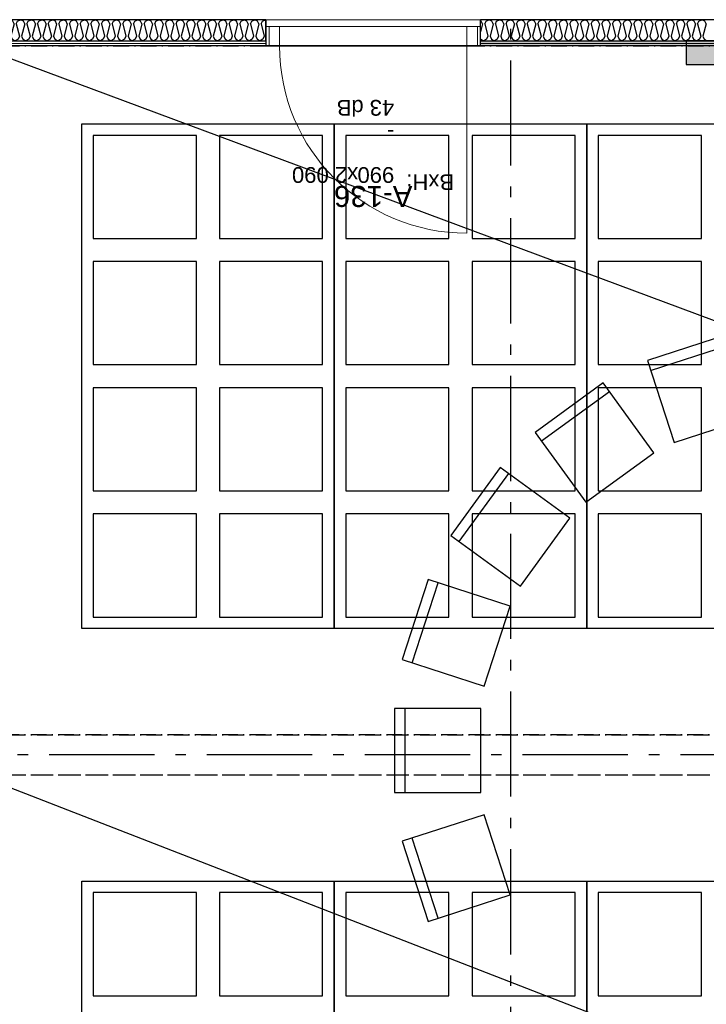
# Model space of a CAD drawing. Header units: millimetres. Extents: x -173281 to 144469, y -85977 to 83288.
# Tile 88 of 88: x -77400 to -74138, y -33003 to -28322. Entities that reach past the tile are written whole.
import ezdxf
from ezdxf.enums import TextEntityAlignment as Align

# ---------------------------------------------------------------- set-up
doc = ezdxf.new("R2010")
doc.units = ezdxf.units.MM
doc.header["$LTSCALE"] = 0.5
doc.header["$MEASUREMENT"] = 0
for name, pattern in [('Akselinje', [1500, 1000, -200, 100, -200]), ('Over snittplan', [260, 150, -50, 10, -50]), ('PLINE', [0])]:
    doc.linetypes.add(name, pattern=pattern)
doc.layers.add('234- Vinduer_ dører_ porter(Nye konstruksjoner)', color=7, linetype='Continuous', lineweight=0)
doc.layers.add('236- Innvendig kledning og overflate(Nye konstruksjoner)', color=7, linetype='Continuous', lineweight=0)
for name, color, linetype in [('242- Ikke-bærende innervegger (Skravur)(Nye konstruksjoner)', 7, 'Continuous'), ('242- Ikke-bærende innervegger(Nye konstruksjoner)', 7, 'Continuous'), ('244- Vinduer_ dører_ foldevegger(Nye konstruksjoner)', 7, 'Continuous'), ('256- Faste himlinger og overflatebehandling', 7, 'Continuous'), ('256- Faste himlinger og overflatebehandling(Nye konstruksjoner)', 7, 'Continuous'), ('27-- Fast inventar(Nye konstruksjoner)', 7, 'Continuous'), ('68-- Inventar (løst)(Nye konstruksjoner)', 7, 'Continuous'), ('82-- Modullinjer', 7, 'Continuous'), ('852- Teknisk_symbolsk informasjon_ bygning(Nye konstruksjoner)', 7, 'Continuous'), ('862- M___Nettoareal(Nye konstruksjoner)', 7, 'Continuous'), ('862- M___Nettoareal(Polylinje)(Nye konstruksjoner)', 7, 'Continuous'), ('862- M___Nettoareal(Tekst)(Nye konstruksjoner)', 7, 'Continuous')]:
    doc.layers.add(name, color=color, linetype=linetype)
doc.styles.add('GENERATED_STYLE_1', font='arial.ttf')
doc.styles.add('GENERATED_STYLE_2', font='arial.ttf')
pattern_1 = [(0, (0, 0), (0, 86.60254), [0, -50]), (0, (25, 43.3), (0, 86.60254), [0, -50])]

# ---------------------------------------------------------------- blocks, each defined once
blk = doc.blocks.new('Musikkrom_A-135_1', base_point=(-73219, -33558.4))
at = {"layer": '862- M___Nettoareal(Polylinje)(Nye konstruksjoner)', "flags": 128}
blk.add_lwpolyline([(-77605.7, -31721.9), (-77588.2, -31721.9), (-77578.2, -31731.9), (-77578.2, -31901.9), (-77588.2, -31911.9), (-77605.7, -31911.9), (-77605.7, -35321.9), (-77588.2, -35321.9), (-77578.2, -35331.9), (-77578.2, -35501.9), (-77588.2, -35511.9), (-77605.7, -35511.9), (-77605.7, -38799.4), (-76398.2, -38799.4), (-68823.2, -38799.4), (-68823.2, -28446.9), (-77605.7, -28446.9)], close=True, dxfattribs=at)
at = {"layer": '862- M___Nettoareal(Tekst)(Nye konstruksjoner)', "style": 'GENERATED_STYLE_1'}
for tag, height, p in [('DUMMY_862', 150, (-73336.8, -33061.2)), ('ROOM_NAME', 150, (-73336.8, -34089.8)), ('DUMMY_861', 100, (-73494, -33689.6)), ('ROOM_NUMBER', 100, (-73494, -34078.4)), ('DUMMY_863', 100, (-73101.1, -34055.6))]:
    blk.add_attdef(tag, text='', height=height, rotation=90, dxfattribs=at).set_placement(p, align=Align.TOP_LEFT)
blk = doc.blocks.new('*X489')
at = {"layer": '242- Ikke-bærende innervegger (Skravur)(Nye konstruksjoner)', "linetype": 'PLINE'}
for p, q in [((-77668.2, -28339.1), (-77663.3, -28328.5)), ((-77668.2, -28347.2), (-77654.8, -28400.7)), ((-77663.3, -28328.5), (-77649.5, -28321.9)), ((-77635.7, -28328.5), (-77649.5, -28321.9)), ((-77629.5, -28342), (-77644.2, -28400.7)), ((-77629.5, -28342), (-77635.7, -28328.5)), ((-77618.9, -28342), (-77612.7, -28328.5)), ((-77618.9, -28342), (-77604.2, -28400.7)), ((-77612.7, -28328.5), (-77598.9, -28321.9)), ((-77585.1, -28328.5), (-77598.9, -28321.9)), ((-77578.9, -28342), (-77593.6, -28400.7)), ((-77578.9, -28342), (-77585.1, -28328.5)), ((-77568.3, -28342), (-77562.1, -28328.5)), ((-77568.3, -28342), (-77553.6, -28400.7)), ((-77562.1, -28328.5), (-77548.3, -28321.9)), ((-77534.5, -28328.5), (-77548.3, -28321.9)), ((-77528.3, -28342), (-77543, -28400.7)), ((-77528.3, -28342), (-77534.5, -28328.5)), ((-77517.7, -28342), (-77511.5, -28328.5)), ((-77517.7, -28342), (-77503, -28400.7)), ((-77511.5, -28328.5), (-77497.7, -28321.9)), ((-77483.9, -28328.5), (-77497.7, -28321.9)), ((-77477.7, -28342), (-77492.4, -28400.7)), ((-77477.7, -28342), (-77483.9, -28328.5)), ((-77467.1, -28342), (-77461, -28328.5)), ((-77467.1, -28342), (-77452.5, -28400.7)), ((-77461, -28328.5), (-77447.1, -28321.9)), ((-77433.3, -28328.5), (-77447.1, -28321.9)), ((-77427.2, -28342), (-77441.8, -28400.7)), ((-77427.2, -28342), (-77433.3, -28328.5)), ((-77416.5, -28342), (-77410.4, -28328.5)), ((-77416.5, -28342), (-77401.9, -28400.7)), ((-77410.4, -28328.5), (-77396.6, -28321.9)), ((-77382.7, -28328.5), (-77396.6, -28321.9)), ((-77376.6, -28342), (-77391.2, -28400.7)), ((-77376.6, -28342), (-77382.7, -28328.5)), ((-77365.9, -28342), (-77359.8, -28328.5)), ((-77365.9, -28342), (-77351.3, -28400.7)), ((-77359.8, -28328.5), (-77346, -28321.9)), ((-77332.2, -28328.5), (-77346, -28321.9)), ((-77326, -28342), (-77340.7, -28400.7)), ((-77326, -28342), (-77332.2, -28328.5)), ((-77315.4, -28342), (-77309.2, -28328.5)), ((-77315.4, -28342), (-77300.7, -28400.7)), ((-77309.2, -28328.5), (-77295.4, -28321.9)), ((-77281.6, -28328.5), (-77295.4, -28321.9)), ((-77275.4, -28342), (-77290.1, -28400.7)), ((-77275.4, -28342), (-77281.6, -28328.5)), ((-77264.8, -28342), (-77258.6, -28328.5)), ((-77264.8, -28342), (-77250.1, -28400.7)), ((-77258.6, -28328.5), (-77244.8, -28321.9)), ((-77231, -28328.5), (-77244.8, -28321.9)), ((-77224.8, -28342), (-77239.5, -28400.7)), ((-77224.8, -28342), (-77231, -28328.5)), ((-77214.2, -28342), (-77208, -28328.5)), ((-77214.2, -28342), (-77199.5, -28400.7)), ((-77208, -28328.5), (-77194.2, -28321.9)), ((-77180.4, -28328.5), (-77194.2, -28321.9)), ((-77174.2, -28342), (-77188.9, -28400.7)), ((-77174.2, -28342), (-77180.4, -28328.5)), ((-77163.6, -28342), (-77157.4, -28328.5)), ((-77163.6, -28342), (-77148.9, -28400.7)), ((-77157.4, -28328.5), (-77143.6, -28321.9)), ((-77129.8, -28328.5), (-77143.6, -28321.9)), ((-77123.6, -28342), (-77138.3, -28400.7)), ((-77123.6, -28342), (-77129.8, -28328.5)), ((-77113, -28342), (-77106.9, -28328.5)), ((-77113, -28342), (-77098.4, -28400.7)), ((-77106.9, -28328.5), (-77093, -28321.9)), ((-77079.2, -28328.5), (-77093, -28321.9)), ((-77073.1, -28342), (-77087.7, -28400.7)), ((-77073.1, -28342), (-77079.2, -28328.5)), ((-77062.4, -28342), (-77056.3, -28328.5)), ((-77062.4, -28342), (-77047.8, -28400.7)), ((-77056.3, -28328.5), (-77042.5, -28321.9)), ((-77028.6, -28328.5), (-77042.5, -28321.9)), ((-77022.5, -28342), (-77037.1, -28400.7)), ((-77022.5, -28342), (-77028.6, -28328.5)), ((-77011.8, -28342), (-77005.7, -28328.5)), ((-77011.8, -28342), (-76997.2, -28400.7)), ((-77005.7, -28328.5), (-76991.9, -28321.9)), ((-76978.1, -28328.5), (-76991.9, -28321.9)), ((-76971.9, -28342), (-76986.6, -28400.7)), ((-76971.9, -28342), (-76978.1, -28328.5)), ((-76961.3, -28342), (-76955.1, -28328.5)), ((-76961.3, -28342), (-76946.6, -28400.7)), ((-76955.1, -28328.5), (-76941.3, -28321.9)), ((-76927.5, -28328.5), (-76941.3, -28321.9)), ((-76921.3, -28342), (-76936, -28400.7)), ((-76921.3, -28342), (-76927.5, -28328.5)), ((-76910.7, -28342), (-76904.5, -28328.5)), ((-76910.7, -28342), (-76896, -28400.7)), ((-76904.5, -28328.5), (-76890.7, -28321.9)), ((-76876.9, -28328.5), (-76890.7, -28321.9)), ((-76870.7, -28342), (-76885.4, -28400.7)), ((-76870.7, -28342), (-76876.9, -28328.5)), ((-76860.1, -28342), (-76853.9, -28328.5)), ((-76860.1, -28342), (-76845.4, -28400.7)), ((-76853.9, -28328.5), (-76840.1, -28321.9)), ((-76826.3, -28328.5), (-76840.1, -28321.9)), ((-76820.1, -28342), (-76834.8, -28400.7)), ((-76820.1, -28342), (-76826.3, -28328.5)), ((-76809.5, -28342), (-76803.3, -28328.5)), ((-76809.5, -28342), (-76794.8, -28400.7)), ((-76803.3, -28328.5), (-76789.5, -28321.9)), ((-76775.7, -28328.5), (-76789.5, -28321.9)), ((-76769.5, -28342), (-76784.2, -28400.7)), ((-76769.5, -28342), (-76775.7, -28328.5)), ((-76758.9, -28342), (-76752.8, -28328.5)), ((-76758.9, -28342), (-76744.3, -28400.7)), ((-76752.8, -28328.5), (-76738.9, -28321.9)), ((-76725.1, -28328.5), (-76738.9, -28321.9)), ((-76719, -28342), (-76733.6, -28400.7)), ((-76719, -28342), (-76725.1, -28328.5)), ((-76708.3, -28342), (-76702.2, -28328.5)), ((-76708.3, -28342), (-76693.7, -28400.7)), ((-76702.2, -28328.5), (-76688.4, -28321.9)), ((-76674.5, -28328.5), (-76688.4, -28321.9)), ((-76668.4, -28342), (-76683, -28400.7)), ((-76668.4, -28342), (-76674.5, -28328.5)), ((-76657.7, -28342), (-76651.6, -28328.5)), ((-76657.7, -28342), (-76643.1, -28400.7)), ((-76651.6, -28328.5), (-76637.8, -28321.9)), ((-76624, -28328.5), (-76637.8, -28321.9)), ((-76617.8, -28342), (-76632.5, -28400.7)), ((-76617.8, -28342), (-76624, -28328.5)), ((-76607.2, -28342), (-76601, -28328.5)), ((-76607.2, -28342), (-76592.5, -28400.7)), ((-76601, -28328.5), (-76587.2, -28321.9)), ((-76573.4, -28328.5), (-76587.2, -28321.9)), ((-76567.2, -28342), (-76581.9, -28400.7)), ((-76567.2, -28342), (-76573.4, -28328.5)), ((-76556.6, -28342), (-76550.4, -28328.5)), ((-76556.6, -28342), (-76541.9, -28400.7)), ((-76550.4, -28328.5), (-76536.6, -28321.9)), ((-76522.8, -28328.5), (-76536.6, -28321.9)), ((-76516.6, -28342), (-76531.3, -28400.7)), ((-76516.6, -28342), (-76522.8, -28328.5)), ((-76506, -28342), (-76499.8, -28328.5)), ((-76506, -28342), (-76491.3, -28400.7)), ((-76499.8, -28328.5), (-76486, -28321.9)), ((-76472.2, -28328.5), (-76486, -28321.9)), ((-76466, -28342), (-76480.7, -28400.7)), ((-76466, -28342), (-76472.2, -28328.5)), ((-76455.4, -28342), (-76449.2, -28328.5)), ((-76455.4, -28342), (-76440.7, -28400.7)), ((-76449.2, -28328.5), (-76435.4, -28321.9)), ((-76421.6, -28328.5), (-76435.4, -28321.9)), ((-76415.4, -28342), (-76430.1, -28400.7)), ((-76415.4, -28342), (-76421.6, -28328.5)), ((-76404.8, -28342), (-76398.7, -28328.5)), ((-76404.8, -28342), (-76390.2, -28400.7)), ((-76398.7, -28328.5), (-76384.8, -28321.9)), ((-76371, -28328.5), (-76384.8, -28321.9)), ((-76364.9, -28342), (-76379.5, -28400.7)), ((-76364.9, -28342), (-76371, -28328.5)), ((-76354.2, -28342), (-76348.1, -28328.5)), ((-76354.2, -28342), (-76339.6, -28400.7)), ((-76348.1, -28328.5), (-76334.3, -28321.9)), ((-76320.4, -28328.5), (-76334.3, -28321.9)), ((-76314.3, -28342), (-76328.9, -28400.7)), ((-76314.3, -28342), (-76320.4, -28328.5)), ((-76303.6, -28342), (-76297.5, -28328.5)), ((-76303.6, -28342), (-76289, -28400.7)), ((-76297.5, -28328.5), (-76283.7, -28321.9)), ((-76269.8, -28328.5), (-76283.7, -28321.9)), ((-76263.7, -28342), (-76278.4, -28400.7)), ((-76263.7, -28342), (-76269.8, -28328.5)), ((-76253.1, -28342), (-76246.9, -28328.5)), ((-76253.1, -28342), (-76238.4, -28400.7)), ((-76246.9, -28328.5), (-76233.1, -28321.9)), ((-76230.7, -28323.1), (-76233.1, -28321.9)), ((-77654.8, -28400.7), (-77661, -28414.2)), ((-77644.2, -28400.7), (-77638, -28414.2)), ((-77604.2, -28400.7), (-77610.4, -28414.2)), ((-77593.6, -28400.7), (-77587.4, -28414.2)), ((-77553.6, -28400.7), (-77559.8, -28414.2)), ((-77543, -28400.7), (-77536.8, -28414.2)), ((-77503, -28400.7), (-77509.2, -28414.2)), ((-77492.4, -28400.7), (-77486.2, -28414.2)), ((-77452.5, -28400.7), (-77458.6, -28414.2)), ((-77441.8, -28400.7), (-77435.7, -28414.2)), ((-77401.9, -28400.7), (-77408, -28414.2)), ((-77391.2, -28400.7), (-77385.1, -28414.2)), ((-77351.3, -28400.7), (-77357.4, -28414.2)), ((-77340.7, -28400.7), (-77334.5, -28414.2)), ((-77300.7, -28400.7), (-77306.9, -28414.2)), ((-77290.1, -28400.7), (-77283.9, -28414.2)), ((-77250.1, -28400.7), (-77256.3, -28414.2)), ((-77239.5, -28400.7), (-77233.3, -28414.2)), ((-77199.5, -28400.7), (-77205.7, -28414.2)), ((-77188.9, -28400.7), (-77182.7, -28414.2)), ((-77148.9, -28400.7), (-77155.1, -28414.2)), ((-77138.3, -28400.7), (-77132.1, -28414.2)), ((-77098.4, -28400.7), (-77104.5, -28414.2)), ((-77087.7, -28400.7), (-77081.6, -28414.2)), ((-77047.8, -28400.7), (-77053.9, -28414.2)), ((-77037.1, -28400.7), (-77031, -28414.2)), ((-76997.2, -28400.7), (-77003.3, -28414.2)), ((-76986.6, -28400.7), (-76980.4, -28414.2)), ((-76946.6, -28400.7), (-76952.8, -28414.2)), ((-76936, -28400.7), (-76929.8, -28414.2)), ((-76896, -28400.7), (-76902.2, -28414.2)), ((-76885.4, -28400.7), (-76879.2, -28414.2)), ((-76845.4, -28400.7), (-76851.6, -28414.2)), ((-76834.8, -28400.7), (-76828.6, -28414.2)), ((-76794.8, -28400.7), (-76801, -28414.2)), ((-76784.2, -28400.7), (-76778, -28414.2)), ((-76744.3, -28400.7), (-76750.4, -28414.2)), ((-76733.6, -28400.7), (-76727.5, -28414.2)), ((-76693.7, -28400.7), (-76699.8, -28414.2)), ((-76683, -28400.7), (-76676.9, -28414.2)), ((-76643.1, -28400.7), (-76649.2, -28414.2)), ((-76632.5, -28400.7), (-76626.3, -28414.2)), ((-76592.5, -28400.7), (-76598.7, -28414.2)), ((-76581.9, -28400.7), (-76575.7, -28414.2)), ((-76541.9, -28400.7), (-76548.1, -28414.2)), ((-76531.3, -28400.7), (-76525.1, -28414.2)), ((-76491.3, -28400.7), (-76497.5, -28414.2)), ((-76480.7, -28400.7), (-76474.5, -28414.2)), ((-76440.7, -28400.7), (-76446.9, -28414.2)), ((-76430.1, -28400.7), (-76423.9, -28414.2)), ((-76390.2, -28400.7), (-76396.3, -28414.2)), ((-76379.5, -28400.7), (-76373.4, -28414.2)), ((-76339.6, -28400.7), (-76345.7, -28414.2)), ((-76328.9, -28400.7), (-76322.8, -28414.2)), ((-76289, -28400.7), (-76295.1, -28414.2)), ((-76278.4, -28400.7), (-76272.2, -28414.2)), ((-76238.4, -28400.7), (-76244.6, -28414.2)), ((-77661, -28414.2), (-77668.2, -28418.2)), ((-77638, -28414.2), (-77624.2, -28421.9)), ((-77610.4, -28414.2), (-77624.2, -28421.9)), ((-77587.4, -28414.2), (-77573.6, -28421.9)), ((-77559.8, -28414.2), (-77573.6, -28421.9)), ((-77536.8, -28414.2), (-77523, -28421.9)), ((-77509.2, -28414.2), (-77523, -28421.9)), ((-77486.2, -28414.2), (-77472.4, -28421.9)), ((-77458.6, -28414.2), (-77472.4, -28421.9)), ((-77435.7, -28414.2), (-77421.8, -28421.9)), ((-77408, -28414.2), (-77421.8, -28421.9)), ((-77385.1, -28414.2), (-77371.3, -28421.9)), ((-77357.4, -28414.2), (-77371.3, -28421.9)), ((-77334.5, -28414.2), (-77320.7, -28421.9)), ((-77306.9, -28414.2), (-77320.7, -28421.9)), ((-77283.9, -28414.2), (-77270.1, -28421.9)), ((-77256.3, -28414.2), (-77270.1, -28421.9)), ((-77233.3, -28414.2), (-77219.5, -28421.9)), ((-77205.7, -28414.2), (-77219.5, -28421.9)), ((-77182.7, -28414.2), (-77168.9, -28421.9)), ((-77155.1, -28414.2), (-77168.9, -28421.9)), ((-77132.1, -28414.2), (-77118.3, -28421.9)), ((-77104.5, -28414.2), (-77118.3, -28421.9)), ((-77081.6, -28414.2), (-77067.7, -28421.9)), ((-77053.9, -28414.2), (-77067.7, -28421.9)), ((-77031, -28414.2), (-77017.2, -28421.9)), ((-77003.3, -28414.2), (-77017.2, -28421.9)), ((-76980.4, -28414.2), (-76966.6, -28421.9)), ((-76952.8, -28414.2), (-76966.6, -28421.9)), ((-76929.8, -28414.2), (-76916, -28421.9)), ((-76902.2, -28414.2), (-76916, -28421.9)), ((-76879.2, -28414.2), (-76865.4, -28421.9)), ((-76851.6, -28414.2), (-76865.4, -28421.9)), ((-76828.6, -28414.2), (-76814.8, -28421.9)), ((-76801, -28414.2), (-76814.8, -28421.9)), ((-76778, -28414.2), (-76764.2, -28421.9)), ((-76750.4, -28414.2), (-76764.2, -28421.9)), ((-76727.5, -28414.2), (-76713.6, -28421.9)), ((-76699.8, -28414.2), (-76713.6, -28421.9)), ((-76676.9, -28414.2), (-76663.1, -28421.9)), ((-76649.2, -28414.2), (-76663.1, -28421.9)), ((-76626.3, -28414.2), (-76612.5, -28421.9)), ((-76598.7, -28414.2), (-76612.5, -28421.9)), ((-76575.7, -28414.2), (-76561.9, -28421.9)), ((-76548.1, -28414.2), (-76561.9, -28421.9)), ((-76525.1, -28414.2), (-76511.3, -28421.9)), ((-76497.5, -28414.2), (-76511.3, -28421.9)), ((-76474.5, -28414.2), (-76460.7, -28421.9)), ((-76446.9, -28414.2), (-76460.7, -28421.9)), ((-76423.9, -28414.2), (-76410.1, -28421.9)), ((-76396.3, -28414.2), (-76410.1, -28421.9)), ((-76373.4, -28414.2), (-76359.5, -28421.9)), ((-76345.7, -28414.2), (-76359.5, -28421.9)), ((-76322.8, -28414.2), (-76309, -28421.9)), ((-76295.1, -28414.2), (-76309, -28421.9)), ((-76272.2, -28414.2), (-76258.4, -28421.9)), ((-76244.6, -28414.2), (-76258.4, -28421.9))]:
    blk.add_line(p, q, dxfattribs=at)
blk = doc.blocks.new('*X490')
at = {"layer": '242- Ikke-bærende innervegger (Skravur)(Nye konstruksjoner)', "linetype": 'PLINE'}
for p, q in [((-75207.5, -28328.5), (-75210.7, -28327)), ((-75201.4, -28342), (-75210.7, -28379.1)), ((-75201.4, -28342), (-75207.5, -28328.5)), ((-75190.8, -28342), (-75184.6, -28328.5)), ((-75190.8, -28342), (-75176.1, -28400.7)), ((-75184.6, -28328.5), (-75170.8, -28321.9)), ((-75157, -28328.5), (-75170.8, -28321.9)), ((-75150.8, -28342), (-75165.5, -28400.7)), ((-75150.8, -28342), (-75157, -28328.5)), ((-75140.2, -28342), (-75134, -28328.5)), ((-75140.2, -28342), (-75125.5, -28400.7)), ((-75134, -28328.5), (-75120.2, -28321.9)), ((-75106.4, -28328.5), (-75120.2, -28321.9)), ((-75100.2, -28342), (-75114.9, -28400.7)), ((-75100.2, -28342), (-75106.4, -28328.5)), ((-75089.6, -28342), (-75083.4, -28328.5)), ((-75089.6, -28342), (-75074.9, -28400.7)), ((-75083.4, -28328.5), (-75069.6, -28321.9)), ((-75055.8, -28328.5), (-75069.6, -28321.9)), ((-75049.6, -28342), (-75064.3, -28400.7)), ((-75049.6, -28342), (-75055.8, -28328.5)), ((-75039, -28342), (-75032.8, -28328.5)), ((-75039, -28342), (-75024.3, -28400.7)), ((-75032.8, -28328.5), (-75019, -28321.9)), ((-75005.2, -28328.5), (-75019, -28321.9)), ((-74999, -28342), (-75013.7, -28400.7)), ((-74999, -28342), (-75005.2, -28328.5)), ((-74988.4, -28342), (-74982.2, -28328.5)), ((-74988.4, -28342), (-74973.7, -28400.7)), ((-74982.2, -28328.5), (-74968.4, -28321.9)), ((-74954.6, -28328.5), (-74968.4, -28321.9)), ((-74948.4, -28342), (-74963.1, -28400.7)), ((-74948.4, -28342), (-74954.6, -28328.5)), ((-74937.8, -28342), (-74931.7, -28328.5)), ((-74937.8, -28342), (-74923.2, -28400.7)), ((-74931.7, -28328.5), (-74917.8, -28321.9)), ((-74904, -28328.5), (-74917.8, -28321.9)), ((-74897.9, -28342), (-74912.5, -28400.7)), ((-74897.9, -28342), (-74904, -28328.5)), ((-74887.2, -28342), (-74881.1, -28328.5)), ((-74887.2, -28342), (-74872.6, -28400.7)), ((-74881.1, -28328.5), (-74867.3, -28321.9)), ((-74853.4, -28328.5), (-74867.3, -28321.9)), ((-74847.3, -28342), (-74861.9, -28400.7)), ((-74847.3, -28342), (-74853.4, -28328.5)), ((-74836.6, -28342), (-74830.5, -28328.5)), ((-74836.6, -28342), (-74822, -28400.7)), ((-74830.5, -28328.5), (-74816.7, -28321.9)), ((-74802.9, -28328.5), (-74816.7, -28321.9)), ((-74796.7, -28342), (-74811.4, -28400.7)), ((-74796.7, -28342), (-74802.9, -28328.5)), ((-74786.1, -28342), (-74779.9, -28328.5)), ((-74786.1, -28342), (-74771.4, -28400.7)), ((-74779.9, -28328.5), (-74766.1, -28321.9)), ((-74752.3, -28328.5), (-74766.1, -28321.9)), ((-74746.1, -28342), (-74760.8, -28400.7)), ((-74746.1, -28342), (-74752.3, -28328.5)), ((-74735.5, -28342), (-74729.3, -28328.5)), ((-74735.5, -28342), (-74720.8, -28400.7)), ((-74729.3, -28328.5), (-74715.5, -28321.9)), ((-74701.7, -28328.5), (-74715.5, -28321.9)), ((-74695.5, -28342), (-74710.2, -28400.7)), ((-74695.5, -28342), (-74701.7, -28328.5)), ((-74684.9, -28342), (-74678.7, -28328.5)), ((-74684.9, -28342), (-74670.2, -28400.7)), ((-74678.7, -28328.5), (-74664.9, -28321.9)), ((-74651.1, -28328.5), (-74664.9, -28321.9)), ((-74644.9, -28342), (-74659.6, -28400.7)), ((-74644.9, -28342), (-74651.1, -28328.5)), ((-74634.3, -28342), (-74628.1, -28328.5)), ((-74634.3, -28342), (-74619.6, -28400.7)), ((-74628.1, -28328.5), (-74614.3, -28321.9)), ((-74600.5, -28328.5), (-74614.3, -28321.9)), ((-74594.3, -28342), (-74609, -28400.7)), ((-74594.3, -28342), (-74600.5, -28328.5)), ((-74583.7, -28342), (-74577.6, -28328.5)), ((-74583.7, -28342), (-74569.1, -28400.7)), ((-74577.6, -28328.5), (-74563.7, -28321.9)), ((-74549.9, -28328.5), (-74563.7, -28321.9)), ((-74543.8, -28342), (-74558.4, -28400.7)), ((-74543.8, -28342), (-74549.9, -28328.5)), ((-74533.1, -28342), (-74527, -28328.5)), ((-74533.1, -28342), (-74518.5, -28400.7)), ((-74527, -28328.5), (-74513.2, -28321.9)), ((-74499.3, -28328.5), (-74513.2, -28321.9)), ((-74493.2, -28342), (-74507.8, -28400.7)), ((-74493.2, -28342), (-74499.3, -28328.5)), ((-74482.5, -28342), (-74476.4, -28328.5)), ((-74482.5, -28342), (-74467.9, -28400.7)), ((-74476.4, -28328.5), (-74462.6, -28321.9)), ((-74448.8, -28328.5), (-74462.6, -28321.9)), ((-74442.6, -28342), (-74457.3, -28400.7)), ((-74442.6, -28342), (-74448.8, -28328.5)), ((-74432, -28342), (-74425.8, -28328.5)), ((-74432, -28342), (-74417.3, -28400.7)), ((-74425.8, -28328.5), (-74412, -28321.9)), ((-74398.2, -28328.5), (-74412, -28321.9)), ((-74392, -28342), (-74406.7, -28400.7)), ((-74392, -28342), (-74398.2, -28328.5)), ((-74381.4, -28342), (-74375.2, -28328.5)), ((-74381.4, -28342), (-74366.7, -28400.7)), ((-74375.2, -28328.5), (-74361.4, -28321.9)), ((-74347.6, -28328.5), (-74361.4, -28321.9)), ((-74341.4, -28342), (-74356.1, -28400.7)), ((-74341.4, -28342), (-74347.6, -28328.5)), ((-74330.8, -28342), (-74324.6, -28328.5)), ((-74330.8, -28342), (-74316.1, -28400.7)), ((-74324.6, -28328.5), (-74310.8, -28321.9)), ((-74297, -28328.5), (-74310.8, -28321.9)), ((-74290.8, -28342), (-74305.5, -28400.7)), ((-74290.8, -28342), (-74297, -28328.5)), ((-74280.2, -28342), (-74274, -28328.5)), ((-74280.2, -28342), (-74265.5, -28400.7)), ((-74274, -28328.5), (-74260.2, -28321.9)), ((-74246.4, -28328.5), (-74260.2, -28321.9)), ((-74240.2, -28342), (-74254.9, -28400.7)), ((-74240.2, -28342), (-74246.4, -28328.5)), ((-74229.6, -28342), (-74223.5, -28328.5)), ((-74229.6, -28342), (-74215, -28400.7)), ((-74223.5, -28328.5), (-74209.6, -28321.9)), ((-74195.8, -28328.5), (-74209.6, -28321.9)), ((-74189.7, -28342), (-74204.3, -28400.7)), ((-74189.7, -28342), (-74195.8, -28328.5)), ((-74179, -28342), (-74172.9, -28328.5)), ((-74179, -28342), (-74164.4, -28400.7)), ((-74172.9, -28328.5), (-74159.1, -28321.9)), ((-74145.2, -28328.5), (-74159.1, -28321.9)), ((-74139.1, -28342), (-74153.7, -28400.7)), ((-74139.1, -28342), (-74145.2, -28328.5)), ((-75210.7, -28412.5), (-75209.9, -28414.2)), ((-75176.1, -28400.7), (-75182.3, -28414.2)), ((-75165.5, -28400.7), (-75159.3, -28414.2)), ((-75125.5, -28400.7), (-75131.7, -28414.2)), ((-75114.9, -28400.7), (-75108.7, -28414.2)), ((-75074.9, -28400.7), (-75081.1, -28414.2)), ((-75064.3, -28400.7), (-75058.1, -28414.2)), ((-75024.3, -28400.7), (-75030.5, -28414.2)), ((-75013.7, -28400.7), (-75007.5, -28414.2)), ((-74973.7, -28400.7), (-74979.9, -28414.2)), ((-74963.1, -28400.7), (-74957, -28414.2)), ((-74923.2, -28400.7), (-74929.3, -28414.2)), ((-74912.5, -28400.7), (-74906.4, -28414.2)), ((-74872.6, -28400.7), (-74878.7, -28414.2)), ((-74861.9, -28400.7), (-74855.8, -28414.2)), ((-74822, -28400.7), (-74828.1, -28414.2)), ((-74811.4, -28400.7), (-74805.2, -28414.2)), ((-74771.4, -28400.7), (-74777.6, -28414.2)), ((-74760.8, -28400.7), (-74754.6, -28414.2)), ((-74720.8, -28400.7), (-74727, -28414.2)), ((-74710.2, -28400.7), (-74704, -28414.2)), ((-74670.2, -28400.7), (-74676.4, -28414.2)), ((-74659.6, -28400.7), (-74653.4, -28414.2)), ((-74619.6, -28400.7), (-74625.8, -28414.2)), ((-74609, -28400.7), (-74602.8, -28414.2)), ((-74569.1, -28400.7), (-74575.2, -28414.2)), ((-74558.4, -28400.7), (-74552.3, -28414.2)), ((-74518.5, -28400.7), (-74524.6, -28414.2)), ((-74507.8, -28400.7), (-74501.7, -28414.2)), ((-74467.9, -28400.7), (-74474, -28414.2)), ((-74457.3, -28400.7), (-74451.1, -28414.2)), ((-74417.3, -28400.7), (-74423.5, -28414.2)), ((-74406.7, -28400.7), (-74400.5, -28414.2)), ((-74366.7, -28400.7), (-74372.9, -28414.2)), ((-74356.1, -28400.7), (-74349.9, -28414.2)), ((-74316.1, -28400.7), (-74322.3, -28414.2)), ((-74305.5, -28400.7), (-74299.3, -28414.2)), ((-74265.5, -28400.7), (-74271.7, -28414.2)), ((-74254.9, -28400.7), (-74248.7, -28414.2)), ((-74215, -28400.7), (-74221.1, -28414.2)), ((-74204.3, -28400.7), (-74198.2, -28414.2)), ((-74164.4, -28400.7), (-74170.5, -28414.2)), ((-74153.7, -28400.7), (-74147.6, -28414.2)), ((-75209.9, -28414.2), (-75196.1, -28421.9)), ((-75182.3, -28414.2), (-75196.1, -28421.9)), ((-75159.3, -28414.2), (-75145.5, -28421.9)), ((-75131.7, -28414.2), (-75145.5, -28421.9)), ((-75108.7, -28414.2), (-75094.9, -28421.9)), ((-75081.1, -28414.2), (-75094.9, -28421.9)), ((-75058.1, -28414.2), (-75044.3, -28421.9)), ((-75030.5, -28414.2), (-75044.3, -28421.9)), ((-75007.5, -28414.2), (-74993.7, -28421.9)), ((-74979.9, -28414.2), (-74993.7, -28421.9)), ((-74957, -28414.2), (-74943.1, -28421.9)), ((-74929.3, -28414.2), (-74943.1, -28421.9)), ((-74906.4, -28414.2), (-74892.5, -28421.9)), ((-74878.7, -28414.2), (-74892.5, -28421.9)), ((-74855.8, -28414.2), (-74842, -28421.9)), ((-74828.1, -28414.2), (-74842, -28421.9)), ((-74805.2, -28414.2), (-74791.4, -28421.9)), ((-74777.6, -28414.2), (-74791.4, -28421.9)), ((-74754.6, -28414.2), (-74740.8, -28421.9)), ((-74727, -28414.2), (-74740.8, -28421.9)), ((-74704, -28414.2), (-74690.2, -28421.9)), ((-74676.4, -28414.2), (-74690.2, -28421.9)), ((-74653.4, -28414.2), (-74639.6, -28421.9)), ((-74625.8, -28414.2), (-74639.6, -28421.9)), ((-74602.8, -28414.2), (-74589, -28421.9)), ((-74575.2, -28414.2), (-74589, -28421.9)), ((-74552.3, -28414.2), (-74538.4, -28421.9)), ((-74524.6, -28414.2), (-74538.4, -28421.9)), ((-74501.7, -28414.2), (-74487.9, -28421.9)), ((-74474, -28414.2), (-74487.9, -28421.9)), ((-74451.1, -28414.2), (-74437.3, -28421.9)), ((-74423.5, -28414.2), (-74437.3, -28421.9)), ((-74400.5, -28414.2), (-74386.7, -28421.9)), ((-74372.9, -28414.2), (-74386.7, -28421.9)), ((-74349.9, -28414.2), (-74336.1, -28421.9)), ((-74322.3, -28414.2), (-74336.1, -28421.9)), ((-74299.3, -28414.2), (-74285.5, -28421.9)), ((-74271.7, -28414.2), (-74285.5, -28421.9)), ((-74248.7, -28414.2), (-74234.9, -28421.9)), ((-74221.1, -28414.2), (-74234.9, -28421.9)), ((-74198.2, -28414.2), (-74184.3, -28421.9)), ((-74170.5, -28414.2), (-74184.3, -28421.9)), ((-74147.6, -28414.2), (-74133.8, -28421.9))]:
    blk.add_line(p, q, dxfattribs=at)
blk = doc.blocks.new('Dørstempel[49]', base_point=(-75720.7, -28446.9))
at = {"layer": '852- Teknisk_symbolsk informasjon_ bygning(Nye konstruksjoner)', "char_height": 75, "attachment_point": 1, "rotation": 180, "style": 'GENERATED_STYLE_1'}
for s, insert in [('\\A1;{\\pql;\\pt0,50;\\fArial|b0|i0|c0|p0;\\W1.000000;x2\xa0090\\fArial|b0|i0|c0|p0;\\W1.000000;\\A1{\\H.66x;\\S^  ;}\\fArial|b0|i0|c0|p0;\\W1.000000;\\fArial|b0|i0|c0|p0;\\W1.000000;\\A1{\\H.66x;\\S^  ;}}', (-75792.1, -29097.6)), ('\\A1;{\\pql;\\pt0,50;\\fArial|b0|i0|c0|p0;\\W1.000000;990\\fArial|b0|i0|c0|p0;\\W1.000000;\\A1{\\H.66x;\\S^  ;}\\fArial|b0|i0|c0|p0;\\W1.000000;\\fArial|b0|i0|c0|p0;\\W1.000000;\\A1{\\H.66x;\\S^  ;}}', (-75620.5, -29097.6))]:
    blk.add_mtext(s, dxfattribs=dict(at, insert=insert))
at = {"layer": '852- Teknisk_symbolsk informasjon_ bygning(Nye konstruksjoner)', "style": 'GENERATED_STYLE_1'}
for tag, p in [('DUMMY_234', (-75620.5, -28778.4)), ('DUMMY_232', (-75620.5, -28896.2)), ('DUMMY_230', (-75620.5, -28996.9)), ('DUMMY_228', (-76100.9, -29114.8))]:
    blk.add_attdef(tag, text='', height=75, rotation=180, dxfattribs=at).set_placement(p, align=Align.TOP_LEFT)
for tag, p in [('DUMMY_233', (-75563.3, -28761.2)), ('DUMMY_231', (-75563.3, -28879.1)), ('DUMMY_229', (-75563.3, -28996.9)), ('strUnitPrefix', (-75563.3, -29131.9))]:
    blk.add_attdef(tag, text='', height=75, rotation=180, dxfattribs=at).set_placement(p, align=Align.TOP_RIGHT)
blk.add_attdef('AC_WIDO_ID', text='', height=100, rotation=180, dxfattribs=at).set_placement((-75720.7, -29082.2), align=Align.BOTTOM_CENTER)
blk = doc.blocks.new('Dør[31]')
at = {"layer": '234- Vinduer_ dører_ porter(Nye konstruksjoner)', "linetype": 'PLINE'}
for p, q in [((-76230.7, -28321.9), (-75210.7, -28321.9)), ((-76215.7, -28354.9), (-76230.7, -28354.9)), ((-76230.7, -28446.9), (-76230.7, -28354.9)), ((-76215.7, -28354.9), (-76165.7, -28354.9)), ((-76215.7, -28446.9), (-76215.7, -28354.9)), ((-75275.7, -28354.9), (-76165.7, -28354.9)), ((-76165.7, -28354.9), (-76165.7, -28446.9)), ((-75275.7, -28446.9), (-75275.7, -28354.9)), ((-75275.7, -28354.9), (-75225.7, -28354.9)), ((-75225.7, -28354.9), (-75210.7, -28354.9)), ((-75225.7, -28354.9), (-75225.7, -28446.9)), ((-75210.7, -28446.9), (-75210.7, -28354.9)), ((-76230.7, -28446.9), (-75210.7, -28446.9)), ((-76215.7, -28446.9), (-76230.7, -28446.9)), ((-76165.7, -28446.9), (-76215.7, -28446.9)), ((-76165.7, -28446.9), (-75275.7, -28446.9)), ((-75225.7, -28446.9), (-75275.7, -28446.9)), ((-75275.7, -28446.9), (-75275.7, -29336.9)), ((-75225.7, -28446.9), (-75210.7, -28446.9))]:
    blk.add_line(p, q, dxfattribs=at)
blk.add_arc((-75275.7, -28446.9), 890, 180, 270, dxfattribs=at)
at = {"layer": '236- Innvendig kledning og overflate(Nye konstruksjoner)', "linetype": 'PLINE'}
for p, q in [((-76230.7, -28434.4), (-76230.7, -28421.9)), ((-76230.7, -28434.4), (-76230.7, -28421.9)), ((-76230.7, -28446.9), (-76230.7, -28434.4)), ((-76230.7, -28446.9), (-76230.7, -28434.4)), ((-75210.7, -28434.4), (-75210.7, -28421.9)), ((-75210.7, -28434.4), (-75210.7, -28421.9)), ((-75210.7, -28446.9), (-75210.7, -28434.4)), ((-75210.7, -28446.9), (-75210.7, -28434.4))]:
    blk.add_line(p, q, dxfattribs=at)
at = {"layer": '244- Vinduer_ dører_ foldevegger(Nye konstruksjoner)', "linetype": 'PLINE'}
for p, q in [((-76230.7, -28354.9), (-76230.7, -28321.9)), ((-76230.7, -28421.9), (-76230.7, -28354.9)), ((-76230.7, -28421.9), (-76230.7, -28354.9)), ((-75210.7, -28354.9), (-75210.7, -28321.9)), ((-75210.7, -28421.9), (-75210.7, -28354.9)), ((-75210.7, -28421.9), (-75210.7, -28354.9))]:
    blk.add_line(p, q, dxfattribs=at)
at = {"layer": '852- Teknisk_symbolsk informasjon_ bygning(Nye konstruksjoner)'}
ref = blk.add_blockref('Dørstempel[49]', (-75720.7, -28446.9), dxfattribs=at)
ref.add_attrib('AC_WIDO_ID', 'A-136', dxfattribs={"color": 7, "height": 100, "rotation": 180, "style": 'GENERATED_STYLE_1'}).set_placement((-75720.7, -29082.2), align=Align.BOTTOM_CENTER)
ref.add_attrib('strUnitPrefix', 'BxH:', dxfattribs={"color": 7, "height": 75, "rotation": 180, "style": 'GENERATED_STYLE_1'}).set_placement((-75563.3, -29131.9), align=Align.TOP_RIGHT)
ref.add_attrib('DUMMY_232', '-', dxfattribs={"color": 7, "height": 75, "rotation": 180, "style": 'GENERATED_STYLE_1'}).set_placement((-75620.5, -28896.2), align=Align.TOP_LEFT)
ref.add_attrib('DUMMY_234', '43 dB', dxfattribs={"color": 7, "height": 75, "rotation": 180, "style": 'GENERATED_STYLE_1'}).set_placement((-75620.5, -28778.4), align=Align.TOP_LEFT)
blk = doc.blocks.new('Skolestol[147]', base_point=(-75069.1, -32481.8))
at = {"layer": '68-- Inventar (løst)(Nye konstruksjoner)', "linetype": 'PLINE'}
blk.add_line((-75411.5, -32593.1), (-75535.1, -32212.7), dxfattribs=at)
at = {"layer": '68-- Inventar (løst)(Nye konstruksjoner)', "linetype": 'PLINE', "flags": 128}
blk.add_lwpolyline([(-75069.1, -32481.8), (-75192.7, -32101.4), (-75582.6, -32228.1), (-75459, -32608.5)], close=True, dxfattribs=at)
blk = doc.blocks.new('Skolestol[148]', base_point=(-75209.4, -31995.9))
at = {"layer": '68-- Inventar (løst)(Nye konstruksjoner)', "linetype": 'PLINE'}
blk.add_line((-75569.4, -31995.9), (-75569.4, -31595.9), dxfattribs=at)
at = {"layer": '68-- Inventar (løst)(Nye konstruksjoner)', "linetype": 'PLINE', "flags": 128}
blk.add_lwpolyline([(-75209.4, -31995.9), (-75209.4, -31595.9), (-75619.4, -31595.9), (-75619.4, -31995.9)], close=True, dxfattribs=at)
blk = doc.blocks.new('Skolestol[149]', base_point=(-75192.7, -31490.5))
at = {"layer": '68-- Inventar (løst)(Nye konstruksjoner)', "linetype": 'PLINE'}
blk.add_line((-75535.1, -31379.2), (-75411.5, -30998.8), dxfattribs=at)
at = {"layer": '68-- Inventar (løst)(Nye konstruksjoner)', "linetype": 'PLINE', "flags": 128}
blk.add_lwpolyline([(-75192.7, -31490.5), (-75069.1, -31110), (-75459, -30983.4), (-75582.6, -31363.8)], close=True, dxfattribs=at)
blk = doc.blocks.new('Skolestol[150]', base_point=(-75020.6, -31014.9))
at = {"layer": '68-- Inventar (løst)(Nye konstruksjoner)', "linetype": 'PLINE'}
blk.add_line((-75311.8, -30803.3), (-75076.7, -30479.7), dxfattribs=at)
at = {"layer": '68-- Inventar (løst)(Nye konstruksjoner)', "linetype": 'PLINE', "flags": 128}
blk.add_lwpolyline([(-75020.6, -31014.9), (-74785.5, -30691.3), (-75117.2, -30450.3), (-75352.3, -30773.9)], close=True, dxfattribs=at)
blk = doc.blocks.new('Skolestol[151]', base_point=(-74710, -30615.8))
at = {"layer": '68-- Inventar (løst)(Nye konstruksjoner)', "linetype": 'PLINE'}
blk.add_line((-74921.6, -30324.5), (-74598, -30089.4), dxfattribs=at)
at = {"layer": '68-- Inventar (løst)(Nye konstruksjoner)', "linetype": 'PLINE', "flags": 128}
blk.add_lwpolyline([(-74710, -30615.8), (-74386.4, -30380.7), (-74627.4, -30049), (-74951, -30284.1)], close=True, dxfattribs=at)
blk = doc.blocks.new('Skolestol[152]', base_point=(-74291.2, -30332.2))
at = {"layer": '68-- Inventar (løst)(Nye konstruksjoner)', "linetype": 'PLINE'}
blk.add_line((-74402.5, -29989.8), (-74022.1, -29866.2), dxfattribs=at)
at = {"layer": '68-- Inventar (løst)(Nye konstruksjoner)', "linetype": 'PLINE', "flags": 128}
blk.add_lwpolyline([(-74291.2, -30332.2), (-73910.8, -30208.6), (-74037.5, -29818.7), (-74417.9, -29942.3)], close=True, dxfattribs=at)
blk = doc.blocks.new('Standard grid marker[258]', base_point=(20939.5, -31816.9))
at = {"layer": '82-- Modullinjer', "linetype": 'Akselinje'}
blk.add_line((20739.5, -31816.9), (-81321.3, -31816.9), dxfattribs=at)
at = {"layer": '82-- Modullinjer', "style": 'GENERATED_STYLE_2'}
for tag, p in [('AC_MarkerText_1_1', (-81898.8, -31856.9)), ('AC_MarkerText_1_0', (21062, -31856.9))]:
    blk.add_attdef(tag, text='', height=175, rotation=90, dxfattribs=at).set_placement(p, align=Align.TOP_CENTER)
blk = doc.blocks.new('Standard grid marker[266]', base_point=(-75068.2, 26434.4))
at = {"layer": '82-- Modullinjer', "linetype": 'Akselinje'}
blk.add_line((-75068.2, 26234.4), (-75068.2, -50374.4), dxfattribs=at)
at = {"layer": '82-- Modullinjer', "style": 'GENERATED_STYLE_2'}
for tag, p in [('AC_MarkerText_1_0', (-75195.7, 26644.4)), ('AC_MarkerText_1_1', (-75195.7, -50864.4))]:
    blk.add_attdef(tag, text='', height=175, rotation=90, dxfattribs=at).set_placement(p, align=Align.TOP_CENTER)

msp = doc.modelspace()

# ---------------------------------------------------------------- hatches: boundary and pattern name
at = {"layer": '242- Ikke-bærende innervegger (Skravur)(Nye konstruksjoner)', "linetype": 'Continuous'}
h = msp.add_hatch(dxfattribs=at)
h.set_pattern_fill('Gips', color=256, style=0, pattern_type=2)
h.set_pattern_definition(pattern_1)
h.paths.add_polyline_path([(-76230.7, -28421.9), (-77668.2, -28421.9), (-77668.2, -28434.4), (-76230.7, -28434.4)])
h = msp.add_hatch(dxfattribs=at)
h.set_pattern_fill('Gips', color=256, style=0, pattern_type=2)
h.set_pattern_definition(pattern_1)
h.paths.add_polyline_path([(-76230.7, -28434.4), (-77668.2, -28434.4), (-77668.2, -28446.9), (-76230.7, -28446.9)])
h = msp.add_hatch(dxfattribs=at)
h.set_pattern_fill('Gips', color=256, style=0, pattern_type=2)
h.set_pattern_definition(pattern_1)
h.paths.add_polyline_path([(-68810.7, -28421.9), (-75210.7, -28421.9), (-75210.7, -28434.4), (-68810.7, -28434.4)])
h = msp.add_hatch(dxfattribs=at)
h.set_pattern_fill('Gips', color=256, style=0, pattern_type=2)
h.set_pattern_definition(pattern_1)
h.paths.add_polyline_path([(-68823.2, -28434.4), (-75210.7, -28434.4), (-75210.7, -28446.9), (-68823.2, -28446.9)])
at = {"layer": '27-- Fast inventar(Nye konstruksjoner)', "linetype": 'Continuous'}
msp.add_hatch(color=256, dxfattribs=at).paths.add_polyline_path([(-72233.2, -28421.9), (-74233.2, -28421.9), (-74233.2, -28535.3), (-72233.2, -28535.3)])

# ---------------------------------------------------------------- linework, layer by layer
at = {"layer": '236- Innvendig kledning og overflate(Nye konstruksjoner)', "linetype": 'PLINE'}
for p, q in [((-77668.2, -28434.4), (-76230.7, -28434.4)), ((-75210.7, -28434.4), (-68810.7, -28434.4))]:
    msp.add_line(p, q, dxfattribs=at)
at = {"layer": '236- Innvendig kledning og overflate(Nye konstruksjoner)', "linetype": 'PLINE', "flags": 128}
for points in [[(-77668.2, -28446.9), (-76230.7, -28446.9)], [(-75210.7, -28446.9), (-68823.2, -28446.9)]]:
    msp.add_lwpolyline(points, dxfattribs=at)
at = {"layer": '242- Ikke-bærende innervegger(Nye konstruksjoner)', "linetype": 'PLINE'}
for p, q in [((-77668.2, -28421.9), (-76230.7, -28421.9)), ((-75210.7, -28421.9), (-68798.2, -28421.9))]:
    msp.add_line(p, q, dxfattribs=at)
at = {"layer": '242- Ikke-bærende innervegger(Nye konstruksjoner)', "linetype": 'PLINE', "flags": 128}
for points in [[(-76230.7, -28321.9), (-77668.2, -28321.9)], [(-76230.7, -28321.9), (-76230.7, -28446.9)], [(-75210.7, -28446.9), (-75210.7, -28321.9)], [(-68698.2, -28321.9), (-75210.7, -28321.9)], [(-76230.7, -28446.9), (-75210.7, -28446.9)]]:
    msp.add_lwpolyline(points, dxfattribs=at)
at = {"layer": '256- Faste himlinger og overflatebehandling', "linetype": 'Over snittplan'}
for p, q in [((-77578.2, -31721.9), (-64978.2, -31721.9)), ((-77578.2, -31911.9), (-64978.2, -31911.9))]:
    msp.add_line(p, q, dxfattribs=at)
at = {"layer": '256- Faste himlinger og overflatebehandling(Nye konstruksjoner)', "linetype": 'PLINE'}
for p, q in [((-68823.2, -31721.9), (-77605.7, -28446.9)), ((-68823.2, -35321.9), (-77605.7, -31911.9))]:
    msp.add_line(p, q, dxfattribs=at)
at = {"layer": '256- Faste himlinger og overflatebehandling(Nye konstruksjoner)', "linetype": 'Over snittplan', "flags": 128}
for points in [[(-77605.7, -28446.9), (-68823.2, -28446.9)], [(-68823.2, -31721.9), (-77605.7, -31721.9)], [(-77605.7, -31911.9), (-68823.2, -31911.9)]]:
    msp.add_lwpolyline(points, dxfattribs=at)
at = {"layer": '256- Faste himlinger og overflatebehandling(Nye konstruksjoner)', "linetype": 'PLINE'}
for points in [[(-75905.9, -28816.9), (-75905.9, -31216.9), (-77105.9, -31216.9), (-77105.9, -28816.9)], [(-74705.9, -28816.9), (-74705.9, -31216.9), (-75905.9, -31216.9), (-75905.9, -28816.9)], [(-73505.9, -28816.9), (-73505.9, -31216.9), (-74705.9, -31216.9), (-74705.9, -28816.9)], [(-76560.9, -28871.9), (-77050.9, -28871.9), (-77050.9, -29361.9), (-76560.9, -29361.9)], [(-75960.9, -28871.9), (-76450.9, -28871.9), (-76450.9, -29361.9), (-75960.9, -29361.9)], [(-75360.9, -28871.9), (-75850.9, -28871.9), (-75850.9, -29361.9), (-75360.9, -29361.9)], [(-74760.9, -28871.9), (-75250.9, -28871.9), (-75250.9, -29361.9), (-74760.9, -29361.9)], [(-74160.9, -28871.9), (-74650.9, -28871.9), (-74650.9, -29361.9), (-74160.9, -29361.9)], [(-76560.9, -29471.9), (-77050.9, -29471.9), (-77050.9, -29961.9), (-76560.9, -29961.9)], [(-75960.9, -29471.9), (-76450.9, -29471.9), (-76450.9, -29961.9), (-75960.9, -29961.9)], [(-75360.9, -29471.9), (-75850.9, -29471.9), (-75850.9, -29961.9), (-75360.9, -29961.9)], [(-74760.9, -29471.9), (-75250.9, -29471.9), (-75250.9, -29961.9), (-74760.9, -29961.9)], [(-74160.9, -29471.9), (-74650.9, -29471.9), (-74650.9, -29961.9), (-74160.9, -29961.9)], [(-76560.9, -30071.9), (-77050.9, -30071.9), (-77050.9, -30561.9), (-76560.9, -30561.9)], [(-75960.9, -30071.9), (-76450.9, -30071.9), (-76450.9, -30561.9), (-75960.9, -30561.9)], [(-75360.9, -30071.9), (-75850.9, -30071.9), (-75850.9, -30561.9), (-75360.9, -30561.9)], [(-74760.9, -30071.9), (-75250.9, -30071.9), (-75250.9, -30561.9), (-74760.9, -30561.9)], [(-74160.9, -30071.9), (-74650.9, -30071.9), (-74650.9, -30561.9), (-74160.9, -30561.9)], [(-76560.9, -30671.9), (-77050.9, -30671.9), (-77050.9, -31161.9), (-76560.9, -31161.9)], [(-75960.9, -30671.9), (-76450.9, -30671.9), (-76450.9, -31161.9), (-75960.9, -31161.9)], [(-75360.9, -30671.9), (-75850.9, -30671.9), (-75850.9, -31161.9), (-75360.9, -31161.9)], [(-74760.9, -30671.9), (-75250.9, -30671.9), (-75250.9, -31161.9), (-74760.9, -31161.9)], [(-74160.9, -30671.9), (-74650.9, -30671.9), (-74650.9, -31161.9), (-74160.9, -31161.9)], [(-75905.9, -32416.9), (-75905.9, -34816.9), (-77105.9, -34816.9), (-77105.9, -32416.9)], [(-74705.9, -32416.9), (-74705.9, -34816.9), (-75905.9, -34816.9), (-75905.9, -32416.9)], [(-73505.9, -32416.9), (-73505.9, -34816.9), (-74705.9, -34816.9), (-74705.9, -32416.9)], [(-76560.9, -32471.9), (-77050.9, -32471.9), (-77050.9, -32961.9), (-76560.9, -32961.9)], [(-75960.9, -32471.9), (-76450.9, -32471.9), (-76450.9, -32961.9), (-75960.9, -32961.9)], [(-75360.9, -32471.9), (-75850.9, -32471.9), (-75850.9, -32961.9), (-75360.9, -32961.9)], [(-74760.9, -32471.9), (-75250.9, -32471.9), (-75250.9, -32961.9), (-74760.9, -32961.9)], [(-74160.9, -32471.9), (-74650.9, -32471.9), (-74650.9, -32961.9), (-74160.9, -32961.9)]]:
    msp.add_lwpolyline(points, close=True, dxfattribs=at)
at = {"layer": '27-- Fast inventar(Nye konstruksjoner)', "linetype": 'PLINE', "flags": 128}
msp.add_lwpolyline([(-72233.2, -28421.9), (-74233.2, -28421.9), (-74233.2, -28535.3), (-72233.2, -28535.3)], close=True, dxfattribs=at)

# ---------------------------------------------------------------- block references
at = {"layer": '242- Ikke-bærende innervegger(Nye konstruksjoner)'}
for name in ['*X489', '*X490']:
    msp.add_blockref(name, (0, 0), dxfattribs=at)
at = {"layer": '244- Vinduer_ dører_ foldevegger(Nye konstruksjoner)', "linetype": 'PLINE'}
msp.add_blockref('Dør[31]', (0, 0), dxfattribs=at)
at = {"layer": '68-- Inventar (løst)(Nye konstruksjoner)', "linetype": 'PLINE'}
for name, p in [('Skolestol[152]', (-74291.2, -30332.2)), ('Skolestol[151]', (-74710, -30615.8)), ('Skolestol[150]', (-75020.6, -31014.9)), ('Skolestol[149]', (-75192.7, -31490.5)), ('Skolestol[148]', (-75209.4, -31995.9)), ('Skolestol[147]', (-75069.1, -32481.8))]:
    msp.add_blockref(name, p, dxfattribs=at)
at = {"layer": '82-- Modullinjer', "linetype": 'PLINE'}
for name, p in [('Standard grid marker[266]', (-75068.2, 26434.4)), ('Standard grid marker[258]', (20939.5, -31816.9))]:
    msp.add_blockref(name, p, dxfattribs=at)
at = {"layer": '862- M___Nettoareal(Nye konstruksjoner)', "linetype": 'Continuous'}
msp.add_blockref('Musikkrom_A-135_1', (-73219, -33558.4), dxfattribs=at)

doc.saveas('drawing.dxf')
